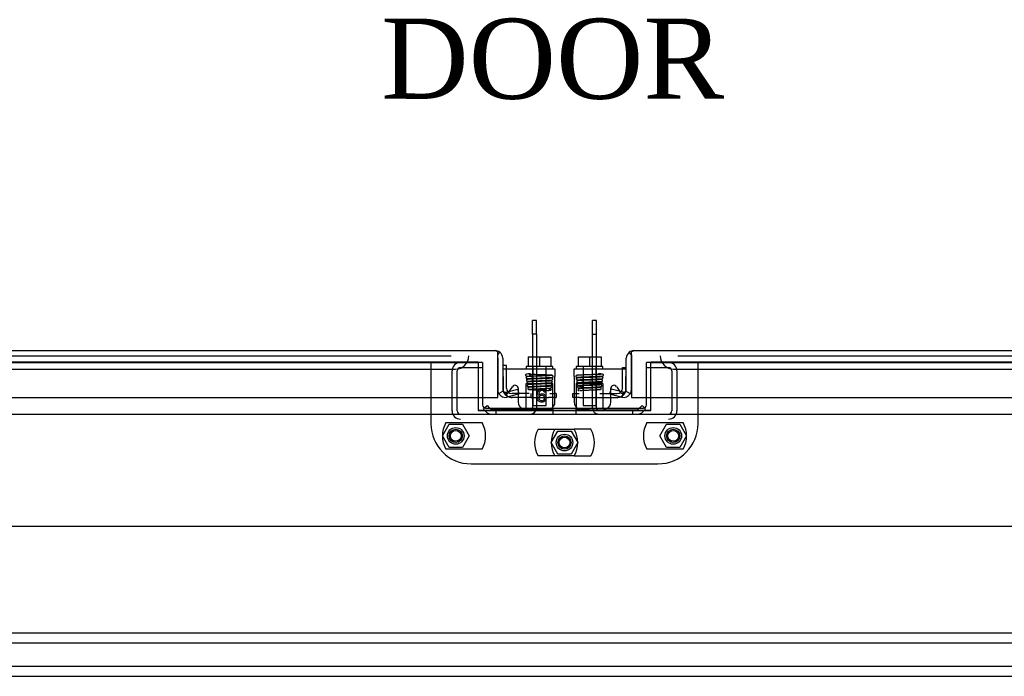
# Model space of a CAD drawing. Header units: inches. Extents: x 1 to 359, y -2 to 239.
# Tile 16 of 51: x 87 to 105, y 32 to 44. Entities that reach past the tile are written whole.
import ezdxf
from ezdxf.enums import TextEntityAlignment as Align
from ezdxf.lldxf.tags import DXFTag

# ---------------------------------------------------------------- set-up
doc = ezdxf.new("R2010")
doc.units = ezdxf.units.IN
doc.header["$MEASUREMENT"] = 0
for name, color, linetype in [('COM40153-2', 7, 'Continuous'), ('COM51496-2', 7, 'Continuous'), ('COM51497', 7, 'Continuous'), ('COM51498', 7, 'Continuous'), ('COM55595-1', 7, 'Continuous'), ('COM55597-1', 7, 'Continuous'), ('COM55730', 7, 'Continuous'), ('COM70098', 7, 'Continuous'), ('COM70112-1', 7, 'Continuous'), ('COM70217', 7, 'Continuous'), ('COM70220', 7, 'Continuous'), ('COM70740-1', 7, 'Continuous'), ('COM71183-1', 7, 'Continuous'), ('Default', 7, 'Continuous'), ('GSK86006', 7, 'Continuous'), ('NTS86070', 7, 'Continuous'), ('SCC180005', 7, 'Continuous'), ('SCC19011', 7, 'Continuous'), ('SPR20280', 7, 'Continuous'), ('WAF25367', 7, 'Continuous')]:
    doc.layers.add(name, color=color, linetype=linetype)
doc.styles.add('SEACAD_Times_New_Roman', font='times.ttf')
tags = doc.linetypes.add('CENTER2', pattern=[1.125, 0.75, -0.125, 0.125, -0.125]).pattern_tags.tags
tags[10:11] = [DXFTag(74, 4), DXFTag(75, 0), DXFTag(340, '0'), DXFTag(46, 0.0), DXFTag(50, 0.0), DXFTag(44, 0.0), DXFTag(45, 0.0)]
tags[8:9] = [DXFTag(74, 4), DXFTag(75, 0), DXFTag(340, '0'), DXFTag(46, 0.0), DXFTag(50, 0.0), DXFTag(44, 0.0), DXFTag(45, 0.0)]
tags[6:7] = [DXFTag(74, 4), DXFTag(75, 0), DXFTag(340, '0'), DXFTag(46, 0.0), DXFTag(50, 0.0), DXFTag(44, 0.0), DXFTag(45, 0.0)]
tags[4:5] = [DXFTag(74, 4), DXFTag(75, 0), DXFTag(340, '0'), DXFTag(46, 0.0), DXFTag(50, 0.0), DXFTag(44, 0.0), DXFTag(45, 0.0)]
tags = doc.linetypes.add('HIDDEN2', pattern=[0.1875, 0.125, -0.0625]).pattern_tags.tags
tags[6:7] = [DXFTag(74, 4), DXFTag(75, 0), DXFTag(340, '0'), DXFTag(46, 0.0), DXFTag(50, 0.0), DXFTag(44, 0.0), DXFTag(45, 0.0)]
tags[4:5] = [DXFTag(74, 4), DXFTag(75, 0), DXFTag(340, '0'), DXFTag(46, 0.0), DXFTag(50, 0.0), DXFTag(44, 0.0), DXFTag(45, 0.0)]
doc.dimstyles.new('HAMMOND_(STH_-_300x200)', dxfattribs={"dimtxt": 1.5, "dimasz": 1.875, "dimexe": 0.75, "dimexo": 0.75, "dimgap": 0.375, "dimtad": 0, "dimtih": 1, "dimtoh": 1, "dimzin": 0, "dimdsep": 46, "dimtxsty": 'SEACAD_Times_New_Roman', "dimblk1": '_SE_FILLED', "dimblk2": '_SE_FILLED', "dimsah": 1, "dimcen": 0.75, "dimadec": 0, "dimazin": 0, "dimtfac": 0.8, "dimtofl": 0, "dimtmove": 0, "dimatfit": 3, "dimfxl": 0, "dimtolj": 1, "dimtzin": 0, "dimarcsym": 0})

# ---------------------------------------------------------------- blocks, each defined once
blk = doc.blocks.new('SEANNOT_GROUP3')
at = {"layer": 'Default', "color": 7, "linetype": 'CENTER2'}
blk.add_line((75.166, 34.532), (119.177, 34.532), dxfattribs=at)
blk = doc.blocks.new('SE1')
at = {"layer": 'COM40153-2', "color": 7, "linetype": 'Continuous'}
for p, q in [((96.085, 37.539), (96.015, 37.539)), ((96.085, 37.473), (96.085, 37.539)), ((96.305, 36.939), (96.19, 36.939)), ((97.015, 37.009), (96.992, 37.009)), ((96.992, 36.939), (97.015, 36.939)), ((97.015, 37.009), (97.015, 36.939))]:
    blk.add_line(p, q, dxfattribs=at)
at = {"layer": 'COM40153-2', "color": 7, "linetype": 'HIDDEN2'}
for p, q in [((96.085, 37.114), (96.085, 37.473)), ((96.508, 37.009), (96.19, 37.009)), ((96.538, 36.939), (96.305, 36.939)), ((96.538, 37.009), (96.538, 36.939)), ((96.538, 36.939), (96.872, 36.939)), ((96.986, 36.939), (96.872, 36.939)), ((96.898, 37.009), (96.986, 37.009)), ((96.992, 37.009), (96.986, 37.009)), ((96.986, 36.939), (96.992, 36.939))]:
    blk.add_line(p, q, dxfattribs=at)
at = {"layer": 'COM40153-2', "color": 7, "linetype": 'Continuous'}
for start, end in [(180, 196.7206), (248.7514, 270)]:
    blk.add_arc((96.19, 37.114), 0.175, start, end, dxfattribs=at)
at = {"layer": 'COM40153-2', "color": 7, "linetype": 'HIDDEN2'}
for radius, start, end in [(0.175, 196.7206, 248.7514), (0.105, 180, 270)]:
    blk.add_arc((96.19, 37.114), radius, start, end, dxfattribs=at)
at = {"layer": 'COM51496-2', "color": 7, "linetype": 'Continuous'}
for p, q in [((98.258, 37.501), (98.328, 37.501)), ((98.258, 37.473), (98.258, 37.501)), ((97.328, 36.939), (97.328, 37.009)), ((97.328, 37.009), (97.351, 37.009)), ((97.351, 36.939), (97.328, 36.939)), ((98.037, 36.939), (98.153, 36.939))]:
    blk.add_line(p, q, dxfattribs=at)
at = {"layer": 'COM51496-2', "color": 7, "linetype": 'HIDDEN2'}
for p, q in [((98.258, 37.376), (98.258, 37.473)), ((98.258, 37.114), (98.258, 37.376)), ((97.351, 37.009), (97.445, 37.009)), ((97.453, 36.939), (97.351, 36.939)), ((97.453, 36.939), (98.037, 36.939)), ((97.835, 37.009), (98.153, 37.009))]:
    blk.add_line(p, q, dxfattribs=at)
for radius, start, end in [(0.105, 270, 0), (0.175, 291.2486, 343.2794)]:
    blk.add_arc((98.153, 37.114), radius, start, end, dxfattribs=at)
at = {"layer": 'COM51496-2', "color": 7, "linetype": 'Continuous'}
for start, end in [(343.2794, 0), (270, 291.2486)]:
    blk.add_arc((98.153, 37.114), 0.175, start, end, dxfattribs=at)
at = {"layer": 'COM51497', "color": 7, "linetype": 'Continuous'}
for p, q in [((96.022, 37.473), (96.992, 37.473)), ((96.022, 37.33), (96.022, 37.473)), ((96.992, 37.473), (96.992, 37.33)), ((97.351, 37.473), (98.321, 37.473)), ((97.351, 37.33), (97.351, 37.473)), ((98.321, 37.473), (98.321, 37.33)), ((96.022, 37.33), (96.022, 37.074)), ((96.992, 36.847), (96.992, 37.33)), ((97.351, 37.33), (97.351, 36.847)), ((98.321, 37.074), (98.321, 37.33)), ((96.139, 37.053), (96.195, 37.139)), ((96.305, 37.107), (96.305, 37.075)), ((98.037, 37.075), (98.037, 37.107)), ((98.148, 37.139), (98.204, 37.053)), ((96.305, 36.999), (96.305, 36.847)), ((96.819, 37.036), (96.789, 37.034)), ((98.037, 36.847), (98.037, 36.999))]:
    blk.add_line(p, q, dxfattribs=at)
at = {"layer": 'COM51497', "color": 7, "linetype": 'HIDDEN2'}
for p, q in [((96.305, 37.075), (96.305, 36.999)), ((98.037, 36.999), (98.037, 37.075)), ((96.132, 37.042), (96.139, 37.053)), ((98.204, 37.053), (98.211, 37.042))]:
    blk.add_line(p, q, dxfattribs=at)
at = {"layer": 'COM51497', "color": 7, "linetype": 'Continuous'}
for centre, radius, start, end in [((96.082, 37.074), 0.06, 180, 199.5685), ((96.245, 37.107), 0.06, 0, 147.1545), ((98.097, 37.107), 0.06, 32.8455, 180), ((98.261, 37.074), 0.06, 339.3392, 0), ((96.43, 36.847), 0.125, 180, 241.6424), ((96.867, 36.847), 0.125, 298.3576, 0), ((97.476, 36.847), 0.125, 180, 241.6424), ((97.912, 36.847), 0.125, 298.3576, 0)]:
    blk.add_arc(centre, radius, start, end, dxfattribs=at)
at = {"layer": 'COM51497', "color": 7, "linetype": 'HIDDEN2'}
for centre, radius, start, end in [((96.082, 37.074), 0.06, 199.5685, 327.1545), ((98.261, 37.074), 0.06, 212.8455, 339.3392), ((96.43, 36.847), 0.125, 241.6424, 270), ((96.867, 36.847), 0.125, 270, 298.3576), ((97.476, 36.847), 0.125, 241.6424, 270), ((97.912, 36.847), 0.125, 270, 298.3576)]:
    blk.add_arc(centre, radius, start, end, dxfattribs=at)
at = {"layer": 'COM51497', "color": 7, "linetype": 'Continuous'}
for points, knots in [([(96.691, 36.977), (96.698, 36.989), (96.707, 36.997), (96.718, 37.002), (96.728, 37.007), (96.739, 37.01), (96.77, 37.01), (96.787, 37.003), (96.801, 36.988), (96.815, 36.973), (96.822, 36.954), (96.822, 36.915), (96.819, 36.901), (96.812, 36.888), (96.806, 36.875), (96.797, 36.865), (96.785, 36.858), (96.774, 36.851), (96.761, 36.847), (96.721, 36.847), (96.7, 36.856), (96.669, 36.893), (96.661, 36.924), (96.661, 37.013), (96.67, 37.048), (96.687, 37.069), (96.702, 37.088), (96.723, 37.097), (96.768, 37.097), (96.784, 37.092), (96.796, 37.081), (96.809, 37.07), (96.816, 37.055), (96.819, 37.036)], [0, 0, 0, 0, 0.047848, 0.047848, 0.047848, 0.091234, 0.091234, 0.167467, 0.167467, 0.167467, 0.251489, 0.251489, 0.307308, 0.307308, 0.307308, 0.361378, 0.361378, 0.361378, 0.427535, 0.427535, 0.538766, 0.538766, 0.649997, 0.649997, 0.774014, 0.774014, 0.774014, 0.865472, 0.865472, 0.932923, 0.932923, 0.932923, 1, 1, 1, 1]), ([(96.789, 37.034), (96.786, 37.046), (96.782, 37.054), (96.777, 37.06), (96.769, 37.068), (96.759, 37.072), (96.737, 37.072), (96.729, 37.07), (96.722, 37.064), (96.712, 37.058), (96.705, 37.047), (96.699, 37.034), (96.694, 37.021), (96.691, 37.002), (96.691, 36.977)], [0, 0, 0, 0, 0.153649, 0.153649, 0.153649, 0.336794, 0.336794, 0.482815, 0.482815, 0.482815, 0.688895, 0.688895, 0.688895, 1, 1, 1, 1]), ([(96.695, 36.931), (96.695, 36.92), (96.698, 36.91), (96.706, 36.891), (96.712, 36.884), (96.728, 36.874), (96.736, 36.872), (96.745, 36.872), (96.758, 36.872), (96.769, 36.877), (96.778, 36.887), (96.787, 36.897), (96.791, 36.911), (96.791, 36.946), (96.787, 36.959), (96.778, 36.969), (96.769, 36.978), (96.758, 36.983), (96.73, 36.983), (96.719, 36.978), (96.7, 36.959), (96.695, 36.946), (96.695, 36.931)], [0, 0, 0, 0, 0.086691, 0.086691, 0.173381, 0.173381, 0.260072, 0.260072, 0.260072, 0.37344, 0.37344, 0.37344, 0.5092, 0.5092, 0.639932, 0.639932, 0.639932, 0.762812, 0.762812, 0.881406, 0.881406, 1, 1, 1, 1])]:
    blk.add_open_spline(points, degree=3, knots=knots, dxfattribs=at)
at = {"layer": 'COM51498', "color": 7, "linetype": 'HIDDEN2'}
for p, q in [((96.452, 37.059), (96.453, 37.113)), ((96.453, 37.199), (96.953, 37.199)), ((96.453, 37.113), (96.453, 37.199)), ((96.953, 37.059), (96.953, 37.199)), ((97.39, 37.199), (97.39, 37.059)), ((97.89, 37.199), (97.39, 37.199)), ((97.89, 37.199), (97.89, 37.113)), ((97.89, 37.113), (97.89, 37.059)), ((96.953, 36.769), (96.953, 37.059)), ((97.39, 37.059), (97.39, 36.769)), ((95.653, 36.719), (95.674, 36.741)), ((95.653, 36.719), (95.703, 36.669)), ((95.769, 36.737), (95.77, 36.736)), ((95.804, 36.722), (96.703, 36.722)), ((96.703, 36.722), (96.953, 36.722)), ((96.953, 36.756), (96.953, 36.769)), ((96.953, 36.722), (96.953, 36.737)), ((96.953, 36.722), (96.953, 36.627)), ((97.39, 36.769), (97.39, 36.756)), ((97.39, 36.737), (97.39, 36.722)), ((97.39, 36.627), (97.39, 36.722)), ((97.39, 36.722), (97.64, 36.722)), ((98.538, 36.722), (97.64, 36.722)), ((98.573, 36.737), (98.572, 36.736)), ((98.69, 36.719), (98.64, 36.669)), ((98.69, 36.719), (98.669, 36.741))]:
    blk.add_line(p, q, dxfattribs=at)
at = {"layer": 'COM51498', "color": 7, "linetype": 'Continuous'}
for p, q in [((95.674, 36.741), (95.72, 36.787)), ((95.72, 36.787), (95.769, 36.737)), ((96.953, 36.737), (96.953, 36.756)), ((97.39, 36.756), (97.39, 36.737)), ((98.623, 36.787), (98.573, 36.737)), ((98.669, 36.741), (98.623, 36.787))]:
    blk.add_line(p, q, dxfattribs=at)
at = {"layer": 'COM51498', "color": 7, "linetype": 'HIDDEN2'}
for centre, radius, start, end in [((95.804, 36.77), 0.048, 225, 270), ((98.538, 36.77), 0.048, 270, 315), ((95.804, 36.77), 0.143, 225, 270), ((98.538, 36.77), 0.143, 270, 315)]:
    blk.add_arc(centre, radius, start, end, dxfattribs=at)
for centre, start_param, end_param in [((96.203, 37.727), 1.503851, 1.524085), ((98.14, 37.727), -1.524085, -1.503851)]:
    blk.add_ellipse(centre, major_axis=(0, -14.322), ratio=0.017455, start_param=start_param, end_param=end_param, dxfattribs=at)
for points, knots in [([(96.444, 36.722), (96.446, 36.722), (96.447, 36.723), (96.449, 36.727), (96.449, 36.728), (96.45, 36.732), (96.45, 36.734), (96.451, 36.74), (96.452, 36.745), (96.452, 36.757), (96.452, 36.763), (96.452, 36.769)], [0, 0, 0, 0, 0.25, 0.25, 0.375, 0.375, 0.5, 0.5, 0.75, 0.75, 1, 1, 1, 1]), ([(97.891, 36.769), (97.891, 36.763), (97.891, 36.757), (97.891, 36.745), (97.892, 36.74), (97.893, 36.731), (97.893, 36.728), (97.896, 36.723), (97.897, 36.722), (97.899, 36.722)], [0, 0, 0, 0, 0.25, 0.25, 0.5, 0.5, 0.75, 0.75, 1, 1, 1, 1])]:
    blk.add_open_spline(points, degree=3, knots=knots, dxfattribs=at)
at = {"layer": 'COM55595-1', "color": 7, "linetype": 'Continuous'}
for p, q in [((98.47, 37.814), (98.471, 37.814)), ((98.47, 37.814), (98.47, 37.814)), ((98.471, 37.814), (120.185, 37.814)), ((98.328, 37.082), (98.328, 37.671)), ((98.423, 37.734), (98.384, 37.785)), ((98.423, 37.671), (98.423, 37.785)), ((98.423, 37.734), (98.423, 37.671)), ((98.423, 37.671), (98.423, 36.939)), ((98.423, 37.671), (98.423, 37.671)), ((98.423, 37.082), (98.423, 37.671)), ((98.018, 37.004), (98.043, 37.096)), ((98.267, 37.036), (98.043, 37.096)), ((98.018, 37.004), (98.243, 36.944)), ((98.267, 37.036), (98.243, 36.944)), ((98.321, 37.057), (98.402, 37.009)), ((98.423, 36.939), (120.233, 36.939))]:
    blk.add_line(p, q, dxfattribs=at)
for centre, radius, start, end in [((98.471, 37.671), 0.143, 90.1561, 127.5036), ((98.471, 37.671), 0.143, 90, 90.0762), ((98.471, 37.671), 0.143, 127.5036, 180), ((98.28, 37.082), 0.048, 329.0871, 0), ((98.28, 37.082), 0.143, 329.0871, 0), ((98.28, 37.082), 0.143, 255, 329.0871), ((98.28, 37.082), 0.048, 255, 329.0871)]:
    blk.add_arc(centre, radius, start, end, dxfattribs=at)
blk.add_open_spline([(98.423, 37.785), (98.431, 37.794), (98.439, 37.801), (98.451, 37.809), (98.455, 37.811), (98.462, 37.813), (98.466, 37.814), (98.47, 37.814)], degree=3, knots=[0, 0, 0, 0, 0.5, 0.5, 0.75, 0.75, 1, 1, 1, 1], dxfattribs=at)
at = {"layer": 'COM55597-1', "color": 7, "linetype": 'Continuous'}
for p, q in [((74.158, 37.814), (95.872, 37.814)), ((95.873, 37.814), (95.872, 37.814)), ((95.872, 37.814), (95.872, 37.814)), ((95.872, 37.814), (95.872, 37.814)), ((95.92, 37.734), (95.959, 37.785)), ((95.92, 37.671), (95.92, 37.785)), ((95.92, 37.671), (95.92, 37.734)), ((95.92, 37.671), (95.92, 37.671)), ((95.92, 37.671), (95.92, 37.082)), ((95.92, 36.939), (95.92, 37.671)), ((96.015, 37.671), (96.015, 37.082)), ((96.076, 37.036), (96.3, 37.096)), ((96.324, 37.004), (96.3, 37.096)), ((74.11, 36.939), (95.92, 36.939)), ((96.022, 37.057), (95.94, 37.009)), ((96.076, 37.036), (96.1, 36.944)), ((96.324, 37.004), (96.1, 36.944))]:
    blk.add_line(p, q, dxfattribs=at)
for centre, radius, start, end in [((95.872, 37.671), 0.143, 89.9238, 90), ((95.872, 37.671), 0.143, 52.4964, 89.8439), ((95.872, 37.671), 0.143, 0, 52.4964), ((96.063, 37.082), 0.143, 180, 210.9129), ((96.063, 37.082), 0.048, 180, 210.9129), ((96.063, 37.082), 0.143, 210.9129, 285), ((96.063, 37.082), 0.048, 210.9129, 285)]:
    blk.add_arc(centre, radius, start, end, dxfattribs=at)
blk.add_open_spline([(95.92, 37.785), (95.912, 37.794), (95.904, 37.801), (95.892, 37.809), (95.888, 37.811), (95.88, 37.813), (95.876, 37.814), (95.872, 37.814)], degree=3, knots=[0, 0, 0, 0, 0.5, 0.5, 0.75, 0.75, 1, 1, 1, 1], dxfattribs=at)
at = {"layer": 'COM55730', "color": 7, "linetype": 'Continuous'}
for p, q in [((96.572, 38.123), (96.572, 38.377)), ((96.644, 38.377), (96.572, 38.377)), ((96.644, 38.123), (96.644, 38.377)), ((97.698, 38.123), (97.698, 38.377)), ((97.77, 38.377), (97.698, 38.377)), ((97.77, 38.123), (97.77, 38.377)), ((96.572, 38.123), (96.572, 37.699)), ((96.644, 38.123), (96.572, 38.123)), ((96.644, 38.123), (96.644, 37.699)), ((97.698, 37.699), (97.698, 38.123)), ((97.698, 38.123), (97.77, 38.123)), ((97.77, 37.699), (97.77, 38.123))]:
    blk.add_line(p, q, dxfattribs=at)
at = {"layer": 'COM55730', "color": 7, "linetype": 'HIDDEN2'}
for p, q in [((96.572, 37.699), (96.572, 36.735)), ((96.644, 37.699), (96.644, 36.735)), ((97.698, 36.735), (97.698, 37.699)), ((97.77, 36.735), (97.77, 37.699)), ((95.894, 36.699), (96.536, 36.699)), ((95.894, 36.627), (95.894, 36.699)), ((97.806, 36.699), (98.448, 36.699)), ((98.448, 36.627), (98.448, 36.699))]:
    blk.add_line(p, q, dxfattribs=at)
for centre, radius, start, end in [((96.536, 36.735), 0.108, 270, 0), ((96.536, 36.735), 0.036, 270, 0), ((97.806, 36.735), 0.108, 180, 270), ((97.806, 36.735), 0.036, 180, 270)]:
    blk.add_arc(centre, radius, start, end, dxfattribs=at)
at = {"layer": 'COM70098', "color": 7, "linetype": 'HIDDEN2'}
for p, q in [((94.671, 37.594), (94.671, 36.445)), ((95.634, 37.594), (95.555, 37.594)), ((95.634, 37.594), (95.634, 36.939)), ((98.789, 37.594), (98.708, 37.594)), ((98.708, 36.939), (98.708, 37.594)), ((99.671, 36.445), (99.671, 37.594)), ((95.421, 35.695), (98.921, 35.695))]:
    blk.add_line(p, q, dxfattribs=at)
at = {"layer": 'COM70098', "color": 7, "linetype": 'Continuous'}
for p, q in [((95.634, 36.939), (95.634, 36.797)), ((98.708, 36.797), (98.708, 36.939)), ((95.694, 36.737), (98.648, 36.737))]:
    blk.add_line(p, q, dxfattribs=at)
at = {"layer": 'COM70098', "color": 7, "linetype": 'HIDDEN2'}
for centre in [(95.134, 36.219), (99.208, 36.219), (97.171, 36.094)]:
    blk.add_circle(centre, 0.156, dxfattribs=at)
at = {"layer": 'COM70098', "color": 7, "linetype": 'Continuous'}
for centre, start, end in [((95.694, 36.797), 180, 270), ((98.648, 36.797), 270, 0)]:
    blk.add_arc(centre, 0.06, start, end, dxfattribs=at)
at = {"layer": 'COM70098', "color": 7, "linetype": 'HIDDEN2'}
for centre, start, end in [((95.421, 36.445), 180, 270), ((98.921, 36.445), 270, 0)]:
    blk.add_arc(centre, 0.75, start, end, dxfattribs=at)
at = {"layer": 'COM70112-1', "color": 7, "linetype": 'HIDDEN2'}
for p, q in [((95.555, 37.596), (74.515, 37.596)), ((95.555, 37.596), (95.555, 37.594)), ((98.789, 37.594), (98.789, 37.596)), ((119.828, 37.596), (98.789, 37.596)), ((95.555, 36.702), (95.555, 36.696)), ((95.555, 36.696), (98.789, 36.696)), ((98.789, 36.696), (98.789, 36.702))]:
    blk.add_line(p, q, dxfattribs=at)
at = {"layer": 'COM70217', "color": 7, "linetype": 'HIDDEN2'}
for p, q in [((77.296, 32.532), (117.046, 32.532)), ((77.296, 32.344), (117.046, 32.344)), ((77.296, 31.907), (117.046, 31.907)), ((77.296, 31.719), (117.046, 31.719))]:
    blk.add_line(p, q, dxfattribs=at)
at = {"layer": 'COM70220', "color": 7, "linetype": 'HIDDEN2'}
for p, q in [((74.702, 37.719), (94.88, 37.719)), ((94.88, 37.719), (95.048, 37.719)), ((99.294, 37.719), (99.463, 37.719)), ((99.463, 37.719), (119.641, 37.719)), ((74.702, 37.469), (94.88, 37.469)), ((94.88, 37.469), (95.13, 37.469)), ((99.213, 37.469), (99.463, 37.469)), ((99.463, 37.469), (119.641, 37.469))]:
    blk.add_line(p, q, dxfattribs=at)
for centre, start, end in [((95.13, 37.719), 270, 0), ((99.213, 37.719), 180, 270)]:
    blk.add_arc(centre, 0.25, start, end, dxfattribs=at)
at = {"layer": 'COM70740-1', "color": 7, "linetype": 'HIDDEN2'}
for p, q in [((95.067, 36.687), (95.067, 37.439)), ((95.162, 36.687), (95.162, 37.439)), ((95.222, 37.499), (95.634, 37.499)), ((98.708, 37.499), (99.12, 37.499)), ((99.18, 37.439), (99.18, 36.687)), ((99.275, 37.439), (99.275, 36.687))]:
    blk.add_line(p, q, dxfattribs=at)
for centre, radius, start, end in [((95.222, 37.439), 0.155, 90, 180), ((95.222, 37.439), 0.06, 90, 180), ((99.12, 37.439), 0.155, 0, 90), ((99.12, 37.439), 0.06, 0, 90), ((95.222, 36.687), 0.155, 180, 270), ((95.222, 36.687), 0.06, 180, 270), ((99.12, 36.687), 0.06, 270, 0), ((99.12, 36.687), 0.155, 270, 0)]:
    blk.add_arc(centre, radius, start, end, dxfattribs=at)
at = {"layer": 'COM71183-1', "color": 7, "linetype": 'HIDDEN2'}
for p, q in [((74.515, 37.594), (95.555, 37.594)), ((95.555, 37.594), (95.555, 36.939)), ((98.789, 36.939), (98.789, 37.594)), ((98.789, 37.594), (119.828, 37.594))]:
    blk.add_line(p, q, dxfattribs=at)
at = {"layer": 'COM71183-1', "color": 7, "linetype": 'Continuous'}
for p, q in [((95.555, 36.939), (95.555, 36.702)), ((98.789, 36.702), (98.789, 36.939)), ((95.555, 36.702), (98.789, 36.702)), ((81.14, 36.627), (113.203, 36.627))]:
    blk.add_line(p, q, dxfattribs=at)
at = {"layer": 'GSK86006', "color": 7, "linetype": 'HIDDEN2'}
for centre in [(95.134, 36.219), (99.208, 36.219), (97.171, 36.094)]:
    blk.add_circle(centre, 0.125, dxfattribs=at)
at = {"layer": 'NTS86070', "color": 7, "linetype": 'HIDDEN2'}
for p, q in [((94.951, 36.469), (95.627, 36.469)), ((96.678, 36.344), (97.354, 36.344)), ((97.664, 36.344), (97.354, 36.344)), ((98.715, 36.469), (99.391, 36.469)), ((95.627, 35.969), (94.951, 35.969)), ((99.391, 35.969), (98.715, 35.969)), ((97.354, 35.844), (96.678, 35.844)), ((97.354, 35.844), (97.664, 35.844))]:
    blk.add_line(p, q, dxfattribs=at)
for centre in [(95.134, 36.219), (97.171, 36.094), (99.208, 36.219)]:
    blk.add_circle(centre, 0.101, dxfattribs=at)
for centre, start, end in [((95.384, 36.219), 150, 210), ((95.194, 36.219), 330, 30), ((97.111, 36.094), 150, 210), ((97.421, 36.094), 150, 210), ((96.921, 36.094), 330, 30), ((97.231, 36.094), 330, 30), ((99.148, 36.219), 150, 210), ((98.958, 36.219), 330, 30)]:
    blk.add_arc(centre, 0.5, start, end, dxfattribs=at)
at = {"layer": 'SCC180005', "color": 7, "linetype": 'HIDDEN2'}
for p, q in [((94.885, 36.219), (95.01, 36.435)), ((95.01, 36.435), (95.259, 36.435)), ((95.259, 36.435), (95.384, 36.219)), ((98.959, 36.219), (99.084, 36.435)), ((99.084, 36.435), (99.333, 36.435)), ((99.333, 36.435), (99.458, 36.219)), ((95.01, 36.003), (94.885, 36.219)), ((95.384, 36.219), (95.259, 36.003)), ((96.922, 36.094), (97.047, 36.31)), ((97.047, 36.31), (97.296, 36.31)), ((97.296, 36.31), (97.421, 36.094)), ((99.084, 36.003), (98.959, 36.219)), ((99.458, 36.219), (99.333, 36.003)), ((95.259, 36.003), (95.01, 36.003)), ((97.047, 35.878), (96.922, 36.094)), ((97.421, 36.094), (97.296, 35.878)), ((99.333, 36.003), (99.084, 36.003)), ((97.296, 35.878), (97.047, 35.878))]:
    blk.add_line(p, q, dxfattribs=at)
for centre in [(95.134, 36.219), (99.208, 36.219), (97.171, 36.094)]:
    blk.add_circle(centre, 0.123, dxfattribs=at)
at = {"layer": 'SCC19011', "color": 7, "linetype": 'Continuous'}
for p, q in [((96.488, 37.699), (96.488, 37.518)), ((96.488, 37.699), (96.703, 37.699)), ((96.703, 37.699), (96.703, 37.518)), ((96.703, 37.699), (96.918, 37.699)), ((96.918, 37.699), (96.918, 37.518)), ((97.425, 37.699), (97.425, 37.518)), ((97.425, 37.699), (97.64, 37.699)), ((97.64, 37.699), (97.64, 37.518)), ((97.64, 37.699), (97.855, 37.699)), ((97.855, 37.699), (97.855, 37.518))]:
    blk.add_line(p, q, dxfattribs=at)
at = {"layer": 'SCC19011', "color": 7, "linetype": 'HIDDEN2'}
for p, q in [((96.581, 37.518), (96.581, 36.786)), ((96.825, 36.786), (96.825, 37.518)), ((97.518, 37.518), (97.518, 36.786)), ((97.762, 36.786), (97.762, 37.518)), ((96.581, 36.786), (96.825, 36.786)), ((97.518, 36.786), (97.762, 36.786))]:
    blk.add_line(p, q, dxfattribs=at)
at = {"layer": 'SPR20280', "color": 7, "linetype": 'HIDDEN2'}
blk.add_circle((96.903, 37.083), 0.0175, dxfattribs=at)
blk.add_arc((97.44, 37.083), 0.0175, 180, 286.6015, dxfattribs=at)
blk.add_ellipse((96.53, 37.364), major_axis=(0, 0.0175), ratio=0.707107, dxfattribs=at)
for start_param, end_param in [(0, 1.307844), (6.252305, 6.283185)]:
    blk.add_ellipse((97.813, 37.364), major_axis=(0, 0.0175), ratio=0.707107, start_param=start_param, end_param=end_param, dxfattribs=at)
for points, knots in [([(96.53, 37.381), (96.505, 37.38), (96.472, 37.378), (96.45, 37.372), (96.444, 37.365), (96.442, 37.358), (96.443, 37.351), (96.446, 37.346), (96.449, 37.343), (96.457, 37.34), (96.47, 37.338), (96.5, 37.336), (96.532, 37.334), (96.555, 37.333), (96.563, 37.333)], [0, 0, 0, 0, 0.1051765, 0.1736127, 0.1934529, 0.2040657, 0.2174728, 0.2222593, 0.2281895, 0.2481089, 0.3216574, 0.374496, 0.4366217, 0.4667479, 0.4667479, 0.4667479, 0.4667479]), ([(96.468, 37.325), (96.466, 37.325), (96.464, 37.325), (96.46, 37.323), (96.456, 37.321), (96.453, 37.318), (96.451, 37.314), (96.45, 37.31), (96.45, 37.304), (96.453, 37.297), (96.461, 37.29), (96.467, 37.289), (96.471, 37.289)], [0, 0, 0, 0, 0.055383, 0.112985, 0.171703, 0.230339, 0.287909, 0.343892, 0.45376, 0.576632, 0.710657, 1, 1, 1, 1]), ([(96.478, 37.276), (96.475, 37.276), (96.469, 37.275), (96.462, 37.269), (96.458, 37.262), (96.458, 37.255), (96.46, 37.249), (96.464, 37.244), (96.468, 37.242), (96.47, 37.241), (96.473, 37.24), (96.475, 37.24), (96.475, 37.24)], [0, 0, 0, 0, 0.179474, 0.349583, 0.499926, 0.62563, 0.739127, 0.840103, 0.885308, 0.926766, 0.964791, 1, 1, 1, 1]), ([(96.939, 37.35), (96.938, 37.349), (96.934, 37.348), (96.893, 37.345), (96.835, 37.342), (96.777, 37.34), (96.729, 37.339), (96.679, 37.337), (96.629, 37.335), (96.582, 37.333), (96.539, 37.332), (96.504, 37.33), (96.479, 37.328), (96.466, 37.326), (96.465, 37.325), (96.465, 37.325)], [0.0163585, 0.0163585, 0.0163585, 0.0163585, 0.1064242, 0.2179651, 0.334732, 0.395336, 0.4572595, 0.5205071, 0.5850494, 0.6509002, 0.7180961, 0.7865871, 0.856391, 0.9275442, 0.9709488, 0.9709488, 0.9709488, 0.9709488]), ([(96.924, 37.249), (96.92, 37.249), (96.913, 37.247), (96.88, 37.245), (96.838, 37.243), (96.789, 37.241), (96.739, 37.239), (96.679, 37.237), (96.613, 37.234), (96.554, 37.232), (96.514, 37.23), (96.491, 37.227), (96.474, 37.226), (96.465, 37.21), (96.466, 37.201), (96.471, 37.194), (96.478, 37.191), (96.489, 37.188), (96.513, 37.186), (96.546, 37.184), (96.567, 37.183), (96.577, 37.183)], [0, 0, 0, 0, 0.0497814, 0.0966259, 0.140493, 0.1814124, 0.2193747, 0.2543664, 0.3152188, 0.3654075, 0.4095706, 0.4484291, 0.4831793, 0.500515, 0.5129485, 0.520268, 0.5302822, 0.5632778, 0.6139998, 0.6463899, 0.6721971, 0.6721971, 0.6721971, 0.6721971]), ([(96.468, 37.289), (96.473, 37.288), (96.482, 37.287), (96.518, 37.285), (96.55, 37.283), (96.567, 37.283), (96.567, 37.283)], [0, 0, 0, 0, 0.0497352, 0.0965328, 0.1403729, 0.1414275, 0.1414275, 0.1414275, 0.1414275]), ([(96.471, 37.29), (96.471, 37.291), (96.474, 37.293), (96.507, 37.295), (96.562, 37.298), (96.618, 37.3), (96.664, 37.301), (96.714, 37.303), (96.765, 37.305), (96.814, 37.306), (96.858, 37.308), (96.896, 37.31), (96.925, 37.312), (96.941, 37.314), (96.943, 37.315), (96.943, 37.315)], [0.0330952, 0.0330952, 0.0330952, 0.0330952, 0.1046647, 0.2148993, 0.3307832, 0.3911384, 0.4529315, 0.5161815, 0.5808947, 0.6470466, 0.7146675, 0.7837865, 0.8543575, 0.9264187, 0.9868627, 0.9868627, 0.9868627, 0.9868627]), ([(96.923, 37.297), (96.922, 37.297), (96.916, 37.297), (96.892, 37.295), (96.854, 37.293), (96.81, 37.291), (96.755, 37.289), (96.689, 37.287), (96.618, 37.285), (96.549, 37.282), (96.505, 37.28), (96.482, 37.277), (96.477, 37.276), (96.475, 37.276)], [0.5313524, 0.5313524, 0.5313524, 0.5313524, 0.5566492, 0.6090382, 0.6421384, 0.6797768, 0.7219187, 0.7685579, 0.8196963, 0.8752641, 0.9352901, 0.9670917, 1, 1, 1, 1]), ([(96.478, 37.241), (96.482, 37.242), (96.49, 37.243), (96.526, 37.246), (96.571, 37.248), (96.622, 37.25), (96.675, 37.252), (96.738, 37.254), (96.805, 37.256), (96.865, 37.259), (96.906, 37.261), (96.928, 37.263), (96.946, 37.266), (96.953, 37.282), (96.95, 37.291), (96.945, 37.297), (96.939, 37.3), (96.925, 37.303), (96.898, 37.305), (96.865, 37.306), (96.846, 37.307), (96.84, 37.308)], [0, 0, 0, 0, 0.0491002, 0.0953804, 0.1388084, 0.1793382, 0.2169701, 0.251665, 0.3118803, 0.3616987, 0.4056489, 0.4442506, 0.4784458, 0.4943686, 0.5046312, 0.5111404, 0.5215102, 0.5559627, 0.6087538, 0.6419719, 0.6579906, 0.6579906, 0.6579906, 0.6579906]), ([(96.943, 37.351), (96.938, 37.352), (96.928, 37.353), (96.876, 37.356), (96.813, 37.359), (96.744, 37.361), (96.68, 37.363), (96.61, 37.366), (96.565, 37.367), (96.542, 37.368)], [0, 0, 0, 0, 0.0982414, 0.189287, 0.2730217, 0.3494884, 0.4186348, 0.4804358, 0.5820961, 0.5820961, 0.5820961, 0.5820961]), ([(96.919, 37.252), (96.912, 37.253), (96.889, 37.255), (96.853, 37.257), (96.836, 37.258)], [0.1068094, 0.1068094, 0.1068094, 0.1068094, 0.218674, 0.3041733, 0.3041733, 0.3041733, 0.3041733]), ([(96.923, 37.214), (96.927, 37.214), (96.932, 37.215), (96.94, 37.221), (96.943, 37.228), (96.944, 37.235), (96.941, 37.242), (96.937, 37.247), (96.931, 37.25), (96.928, 37.25), (96.926, 37.25)], [0, 0, 0, 0, 0.174522, 0.341814, 0.49099, 0.617224, 0.732964, 0.83707, 0.926174, 1, 1, 1, 1]), ([(96.942, 37.315), (96.943, 37.315), (96.946, 37.315), (96.95, 37.317), (96.953, 37.319), (96.956, 37.322), (96.958, 37.326), (96.959, 37.33), (96.959, 37.336), (96.956, 37.343), (96.951, 37.348), (96.945, 37.351), (96.942, 37.351), (96.94, 37.351)], [0, 0, 0, 0, 0.061046, 0.125273, 0.191172, 0.257138, 0.321758, 0.38405, 0.50258, 0.627092, 0.754222, 0.87904, 1, 1, 1, 1]), ([(97.403, 37.351), (97.4, 37.351), (97.394, 37.35), (97.387, 37.344), (97.384, 37.337), (97.384, 37.33), (97.386, 37.323), (97.39, 37.318), (97.396, 37.316), (97.399, 37.315), (97.401, 37.315)], [0, 0, 0, 0, 0.167201, 0.329893, 0.476988, 0.603506, 0.721843, 0.829916, 0.923204, 1, 1, 1, 1]), ([(97.873, 37.324), (97.868, 37.323), (97.859, 37.322), (97.822, 37.32), (97.775, 37.317), (97.723, 37.315), (97.67, 37.314), (97.607, 37.311), (97.538, 37.309), (97.478, 37.307), (97.437, 37.305), (97.414, 37.301), (97.399, 37.301), (97.39, 37.285), (97.392, 37.276), (97.397, 37.269), (97.403, 37.266), (97.416, 37.263), (97.442, 37.261), (97.478, 37.259), (97.499, 37.258), (97.508, 37.258)], [0, 0, 0, 0, 0.049774, 0.0966099, 0.1404677, 0.1813768, 0.2193332, 0.2543218, 0.3151799, 0.3653864, 0.4095971, 0.4485673, 0.4816844, 0.4963109, 0.506785, 0.5134204, 0.5233219, 0.5573207, 0.6101703, 0.6434918, 0.6659847, 0.6659847, 0.6659847, 0.6659847]), ([(97.417, 37.25), (97.415, 37.25), (97.413, 37.25), (97.409, 37.248), (97.405, 37.246), (97.402, 37.243), (97.401, 37.239), (97.399, 37.235), (97.399, 37.229), (97.402, 37.222), (97.407, 37.217), (97.413, 37.215), (97.417, 37.214), (97.419, 37.214)], [0, 0, 0, 0, 0.058448, 0.119991, 0.183216, 0.246619, 0.308903, 0.369213, 0.48528, 0.60971, 0.739485, 0.870031, 1, 1, 1, 1]), ([(97.872, 37.372), (97.872, 37.372), (97.872, 37.373), (97.861, 37.371), (97.832, 37.37), (97.792, 37.368), (97.735, 37.366), (97.661, 37.363), (97.576, 37.361), (97.507, 37.358), (97.459, 37.356), (97.429, 37.354), (97.407, 37.352), (97.402, 37.351), (97.4, 37.351)], [0.2417348, 0.2417348, 0.2417348, 0.2417348, 0.2420389, 0.3168536, 0.3700854, 0.4325055, 0.5041472, 0.5849197, 0.6748461, 0.7738028, 0.8269457, 0.8823798, 0.9400632, 1, 1, 1, 1]), ([(97.403, 37.316), (97.408, 37.317), (97.418, 37.319), (97.471, 37.322), (97.536, 37.324), (97.606, 37.326), (97.671, 37.329), (97.742, 37.331), (97.809, 37.333), (97.861, 37.338), (97.879, 37.336), (97.897, 37.346), (97.901, 37.355), (97.901, 37.363), (97.886, 37.373), (97.853, 37.379), (97.829, 37.38), (97.813, 37.381)], [0, 0, 0, 0, 0.097208, 0.187297, 0.27007, 0.34551, 0.413492, 0.473951, 0.574504, 0.65979, 0.730517, 0.758347, 0.776594, 0.80387, 0.885366, 0.938929, 1, 1, 1, 1]), ([(97.41, 37.313), (97.418, 37.312), (97.444, 37.31), (97.483, 37.308), (97.502, 37.308)], [0.1084128, 0.1084128, 0.1084128, 0.1084128, 0.2215365, 0.3089389, 0.3089389, 0.3089389, 0.3089389]), ([(97.864, 37.275), (97.864, 37.274), (97.86, 37.273), (97.826, 37.27), (97.772, 37.268), (97.719, 37.265), (97.674, 37.264), (97.626, 37.262), (97.579, 37.26), (97.533, 37.259), (97.491, 37.257), (97.456, 37.255), (97.431, 37.253), (97.416, 37.251), (97.415, 37.25), (97.415, 37.25)], [0.0275669, 0.0275669, 0.0275669, 0.0275669, 0.106334, 0.2178377, 0.3346027, 0.3952184, 0.4571613, 0.5204291, 0.5849937, 0.6508676, 0.7180836, 0.7865902, 0.8564027, 0.9275566, 0.9814581, 0.9814581, 0.9814581, 0.9814581]), ([(97.42, 37.268), (97.42, 37.268), (97.428, 37.269), (97.453, 37.27), (97.492, 37.272), (97.536, 37.274), (97.591, 37.276), (97.657, 37.278), (97.729, 37.281), (97.797, 37.283), (97.854, 37.286), (97.868, 37.288), (97.875, 37.289)], [0.52679, 0.52679, 0.52679, 0.52679, 0.555387, 0.6077556, 0.6407727, 0.6783189, 0.7204347, 0.7671084, 0.8183955, 0.8742904, 0.9348238, 1, 1, 1, 1]), ([(97.868, 37.276), (97.863, 37.277), (97.856, 37.278), (97.821, 37.28), (97.791, 37.282), (97.776, 37.283)], [0, 0, 0, 0, 0.0491206, 0.0954042, 0.1368922, 0.1368922, 0.1368922, 0.1368922]), ([(97.871, 37.327), (97.864, 37.328), (97.84, 37.33), (97.801, 37.332), (97.78, 37.333)], [0.1068153, 0.1068153, 0.1068153, 0.1068153, 0.2186525, 0.3166966, 0.3166966, 0.3166966, 0.3166966]), ([(97.867, 37.24), (97.869, 37.24), (97.871, 37.24), (97.875, 37.242), (97.879, 37.244), (97.882, 37.247), (97.883, 37.251), (97.885, 37.256), (97.885, 37.262), (97.882, 37.268), (97.877, 37.273), (97.87, 37.276), (97.867, 37.276), (97.864, 37.276)], [0, 0, 0, 0, 0.057064, 0.117028, 0.178564, 0.240253, 0.300887, 0.359706, 0.473677, 0.597633, 0.728878, 0.863282, 1, 1, 1, 1]), ([(97.871, 37.289), (97.875, 37.289), (97.881, 37.29), (97.889, 37.296), (97.892, 37.303), (97.893, 37.31), (97.891, 37.316), (97.888, 37.319), (97.886, 37.322), (97.883, 37.323), (97.88, 37.324), (97.878, 37.325), (97.876, 37.325), (97.875, 37.325)], [0, 0, 0, 0, 0.188415, 0.363228, 0.51473, 0.638547, 0.747394, 0.797104, 0.843325, 0.886161, 0.926011, 0.96361, 1, 1, 1, 1]), ([(96.491, 37.176), (96.49, 37.175), (96.487, 37.175), (96.483, 37.174), (96.48, 37.171), (96.476, 37.167), (96.473, 37.161), (96.473, 37.154), (96.476, 37.148), (96.481, 37.143), (96.487, 37.14), (96.49, 37.139), (96.493, 37.139)], [0, 0, 0, 0, 0.063728, 0.130533, 0.198895, 0.267172, 0.397362, 0.518273, 0.643035, 0.768012, 0.887736, 1, 1, 1, 1]), ([(96.481, 37.238), (96.488, 37.237), (96.513, 37.235), (96.551, 37.233), (96.571, 37.233)], [0.1085772, 0.1085772, 0.1085772, 0.1085772, 0.2218055, 0.3211628, 0.3211628, 0.3211628, 0.3211628]), ([(96.505, 37.127), (96.499, 37.127), (96.493, 37.125), (96.485, 37.118), (96.482, 37.112), (96.482, 37.106), (96.483, 37.101), (96.485, 37.098), (96.488, 37.095), (96.491, 37.092), (96.495, 37.091), (96.498, 37.091), (96.499, 37.091)], [0, 0, 0, 0, 0.306204, 0.442937, 0.565203, 0.671636, 0.724965, 0.779543, 0.835119, 0.890984, 0.946216, 1, 1, 1, 1]), ([(96.914, 37.2), (96.914, 37.199), (96.912, 37.198), (96.883, 37.195), (96.834, 37.193), (96.784, 37.191), (96.742, 37.189), (96.698, 37.187), (96.652, 37.186), (96.608, 37.184), (96.568, 37.182), (96.533, 37.18), (96.507, 37.179), (96.491, 37.177), (96.49, 37.176), (96.489, 37.175)], [0.039088, 0.039088, 0.039088, 0.039088, 0.1061352, 0.2175266, 0.3342475, 0.3948655, 0.4568263, 0.5201203, 0.5847208, 0.6506382, 0.7179012, 0.7864571, 0.8563175, 0.9275176, 0.9915475, 0.9915475, 0.9915475, 0.9915475]), ([(96.489, 37.14), (96.492, 37.139), (96.498, 37.138), (96.527, 37.135), (96.556, 37.134), (96.576, 37.133), (96.58, 37.133)], [0, 0, 0, 0, 0.0499394, 0.0968995, 0.1408698, 0.1537422, 0.1537422, 0.1537422, 0.1537422]), ([(96.494, 37.193), (96.494, 37.193), (96.502, 37.194), (96.527, 37.196), (96.566, 37.197), (96.609, 37.199), (96.663, 37.201), (96.726, 37.203), (96.794, 37.206), (96.858, 37.209), (96.91, 37.212), (96.921, 37.213), (96.927, 37.215)], [0.5218121, 0.5218121, 0.5218121, 0.5218121, 0.5509365, 0.6048516, 0.6385262, 0.6766408, 0.7192394, 0.7663115, 0.8179121, 0.8740438, 0.9347354, 1, 1, 1, 1]), ([(96.494, 37.14), (96.495, 37.141), (96.499, 37.143), (96.536, 37.146), (96.589, 37.148), (96.641, 37.15), (96.684, 37.152), (96.729, 37.154), (96.774, 37.155), (96.817, 37.157), (96.855, 37.159), (96.887, 37.161), (96.91, 37.163), (96.92, 37.164), (96.921, 37.165), (96.921, 37.166)], [0.0121765, 0.0121765, 0.0121765, 0.0121765, 0.1044236, 0.214418, 0.3300747, 0.3903404, 0.4520599, 0.5152587, 0.5799584, 0.6461321, 0.713819, 0.7830559, 0.8538041, 0.9261056, 0.9660085, 0.9660085, 0.9660085, 0.9660085]), ([(96.498, 37.089), (96.501, 37.088), (96.515, 37.087), (96.549, 37.084), (96.592, 37.082), (96.638, 37.08), (96.694, 37.078), (96.757, 37.076), (96.815, 37.073), (96.855, 37.071), (96.875, 37.069), (96.88, 37.072), (96.882, 37.073)], [0.1018663, 0.1018663, 0.1018663, 0.1018663, 0.1966331, 0.2845261, 0.3655924, 0.4399785, 0.5078067, 0.6234473, 0.7180722, 0.7975388, 0.8688111, 0.9099249, 0.9099249, 0.9099249, 0.9099249]), ([(96.899, 37.147), (96.899, 37.147), (96.894, 37.147), (96.875, 37.145), (96.844, 37.143), (96.808, 37.142), (96.761, 37.14), (96.704, 37.138), (96.64, 37.135), (96.577, 37.132), (96.534, 37.13), (96.51, 37.128), (96.504, 37.127), (96.5, 37.126)], [0.5461357, 0.5461357, 0.5461357, 0.5461357, 0.5679041, 0.616244, 0.6475892, 0.6837147, 0.7245886, 0.7702102, 0.8205721, 0.8756116, 0.9353452, 0.9670888, 1, 1, 1, 1]), ([(96.503, 37.092), (96.508, 37.092), (96.518, 37.094), (96.554, 37.096), (96.598, 37.098), (96.646, 37.1), (96.694, 37.102), (96.75, 37.104), (96.81, 37.107), (96.86, 37.109), (96.894, 37.112), (96.91, 37.114), (96.919, 37.117), (96.925, 37.122), (96.928, 37.129), (96.928, 37.135), (96.926, 37.14), (96.924, 37.144), (96.921, 37.147), (96.915, 37.15), (96.903, 37.152), (96.875, 37.155), (96.845, 37.157), (96.829, 37.157), (96.826, 37.158)], [0, 0, 0, 0, 0.04903, 0.0952394, 0.1386004, 0.17906, 0.216617, 0.2512351, 0.311271, 0.3609646, 0.4048827, 0.4436137, 0.4603017, 0.4741327, 0.4802671, 0.4855273, 0.4934855, 0.4962417, 0.4996859, 0.5101885, 0.5466617, 0.6029834, 0.6377117, 0.647337, 0.647337, 0.647337, 0.647337]), ([(96.92, 37.08), (96.919, 37.085), (96.916, 37.093), (96.895, 37.101), (96.877, 37.104), (96.856, 37.106), (96.837, 37.107), (96.822, 37.108), (96.822, 37.108)], [0, 0, 0, 0, 0.0808412, 0.141754, 0.1830083, 0.2161575, 0.2938031, 0.2952871, 0.2952871, 0.2952871, 0.2952871]), ([(96.918, 37.201), (96.913, 37.202), (96.904, 37.203), (96.87, 37.206), (96.844, 37.207), (96.831, 37.208)], [0, 0, 0, 0, 0.0490573, 0.0952805, 0.1304896, 0.1304896, 0.1304896, 0.1304896]), ([(96.918, 37.165), (96.919, 37.165), (96.92, 37.165), (96.923, 37.166), (96.926, 37.167), (96.929, 37.169), (96.931, 37.171), (96.933, 37.174), (96.934, 37.177), (96.935, 37.181), (96.935, 37.187), (96.931, 37.195), (96.923, 37.2), (96.917, 37.201), (96.914, 37.202)], [0, 0, 0, 0, 0.036353, 0.073764, 0.113325, 0.155834, 0.201742, 0.251197, 0.304133, 0.360387, 0.484485, 0.636448, 0.811563, 1, 1, 1, 1]), ([(97.429, 37.202), (97.426, 37.201), (97.42, 37.201), (97.412, 37.195), (97.408, 37.189), (97.407, 37.183), (97.408, 37.178), (97.409, 37.175), (97.411, 37.172), (97.413, 37.169), (97.416, 37.168), (97.419, 37.166), (97.422, 37.166), (97.424, 37.165), (97.425, 37.165)], [0, 0, 0, 0, 0.179696, 0.347726, 0.496425, 0.619744, 0.675627, 0.729219, 0.780424, 0.829098, 0.875163, 0.918716, 0.960114, 1, 1, 1, 1]), ([(97.85, 37.175), (97.847, 37.174), (97.842, 37.172), (97.813, 37.17), (97.774, 37.168), (97.729, 37.166), (97.682, 37.164), (97.625, 37.162), (97.563, 37.16), (97.505, 37.157), (97.466, 37.155), (97.442, 37.153), (97.424, 37.151), (97.414, 37.136), (97.415, 37.126), (97.42, 37.119), (97.427, 37.116), (97.438, 37.113), (97.459, 37.111), (97.49, 37.109), (97.51, 37.108), (97.521, 37.108)], [0, 0, 0, 0, 0.0497746, 0.0966169, 0.1404852, 0.1814085, 0.2193717, 0.2543624, 0.3152012, 0.3653655, 0.4094761, 0.4482223, 0.484635, 0.5047106, 0.5190753, 0.526927, 0.5369029, 0.5688187, 0.6175608, 0.649088, 0.6785427, 0.6785427, 0.6785427, 0.6785427]), ([(97.416, 37.215), (97.42, 37.214), (97.427, 37.212), (97.459, 37.21), (97.49, 37.208), (97.509, 37.208), (97.511, 37.208)], [0, 0, 0, 0, 0.0498307, 0.0967052, 0.1406077, 0.147525, 0.147525, 0.147525, 0.147525]), ([(97.42, 37.215), (97.421, 37.216), (97.424, 37.218), (97.459, 37.22), (97.513, 37.223), (97.567, 37.225), (97.612, 37.227), (97.659, 37.228), (97.707, 37.23), (97.753, 37.232), (97.795, 37.234), (97.829, 37.235), (97.855, 37.237), (97.868, 37.239), (97.869, 37.24), (97.869, 37.24)], [0.0224227, 0.0224227, 0.0224227, 0.0224227, 0.1045888, 0.214741, 0.3305392, 0.3908593, 0.452622, 0.5158488, 0.5805535, 0.6467098, 0.7143518, 0.7835125, 0.8541482, 0.9262995, 0.9764299, 0.9764299, 0.9764299, 0.9764299]), ([(97.839, 37.125), (97.839, 37.124), (97.838, 37.123), (97.821, 37.121), (97.787, 37.119), (97.745, 37.117), (97.698, 37.115), (97.642, 37.113), (97.579, 37.11), (97.521, 37.108), (97.48, 37.105), (97.452, 37.103), (97.427, 37.093), (97.424, 37.085), (97.423, 37.08)], [0.0490683, 0.0490683, 0.0490683, 0.0490683, 0.0990796, 0.1918961, 0.2784432, 0.3585509, 0.432178, 0.4992835, 0.6130609, 0.7062239, 0.7838725, 0.8582405, 0.9191557, 1, 1, 1, 1]), ([(97.849, 37.222), (97.848, 37.222), (97.843, 37.222), (97.821, 37.22), (97.787, 37.218), (97.747, 37.217), (97.696, 37.215), (97.634, 37.212), (97.566, 37.21), (97.501, 37.207), (97.457, 37.205), (97.433, 37.203), (97.428, 37.202), (97.425, 37.201)], [0.5387425, 0.5387425, 0.5387425, 0.5387425, 0.5624694, 0.6127646, 0.6449562, 0.6818122, 0.7232985, 0.7694114, 0.8201485, 0.8754433, 0.9353184, 0.9670902, 1, 1, 1, 1]), ([(97.427, 37.164), (97.433, 37.163), (97.456, 37.161), (97.494, 37.159), (97.516, 37.158)], [0.1088544, 0.1088544, 0.1088544, 0.1088544, 0.2222673, 0.3337969, 0.3337969, 0.3337969, 0.3337969]), ([(97.428, 37.166), (97.433, 37.167), (97.441, 37.169), (97.477, 37.171), (97.522, 37.173), (97.572, 37.175), (97.622, 37.177), (97.682, 37.179), (97.745, 37.182), (97.801, 37.184), (97.837, 37.186), (97.856, 37.188), (97.866, 37.191), (97.873, 37.196), (97.877, 37.203), (97.877, 37.21), (97.875, 37.216), (97.87, 37.222), (97.865, 37.225), (97.851, 37.228), (97.824, 37.23), (97.792, 37.232), (97.775, 37.232), (97.77, 37.233)], [0, 0, 0, 0, 0.0490682, 0.0953154, 0.1387121, 0.1792087, 0.2168049, 0.2514632, 0.3115926, 0.3613493, 0.4052741, 0.4439107, 0.4609651, 0.4763549, 0.4836655, 0.4900235, 0.4991561, 0.5055784, 0.5160925, 0.5515821, 0.6060345, 0.6399595, 0.6526055, 0.6526055, 0.6526055, 0.6526055]), ([(97.443, 37.118), (97.443, 37.118), (97.451, 37.119), (97.476, 37.121), (97.514, 37.123), (97.556, 37.124), (97.608, 37.126), (97.669, 37.129), (97.733, 37.131), (97.793, 37.134), (97.84, 37.137), (97.849, 37.139), (97.853, 37.14)], [0.5167336, 0.5167336, 0.5167336, 0.5167336, 0.5459758, 0.6016035, 0.6360091, 0.6747568, 0.7178923, 0.7654086, 0.8173599, 0.8737582, 0.9346305, 1, 1, 1, 1]), ([(97.517, 37.143), (97.506, 37.143), (97.483, 37.144), (97.457, 37.146), (97.446, 37.147), (97.444, 37.147), (97.444, 37.147)], [0.3317723, 0.3317723, 0.3317723, 0.3317723, 0.3619964, 0.4060261, 0.4443403, 0.4541606, 0.4541606, 0.4541606, 0.4541606]), ([(97.461, 37.073), (97.462, 37.072), (97.468, 37.069), (97.488, 37.071), (97.527, 37.073), (97.586, 37.076), (97.649, 37.078), (97.705, 37.08), (97.751, 37.082), (97.793, 37.084), (97.828, 37.087), (97.846, 37.089), (97.847, 37.09), (97.847, 37.091)], [0.0900751, 0.0900751, 0.0900751, 0.0900751, 0.1311889, 0.2024612, 0.2819278, 0.3765527, 0.4921933, 0.5600215, 0.6344076, 0.7154739, 0.8033669, 0.8981337, 0.9583746, 0.9583746, 0.9583746, 0.9583746]), ([(97.842, 37.126), (97.837, 37.127), (97.827, 37.129), (97.795, 37.131), (97.772, 37.132), (97.762, 37.133)], [0, 0, 0, 0, 0.0489843, 0.0951374, 0.1240677, 0.1240677, 0.1240677, 0.1240677]), ([(97.843, 37.178), (97.836, 37.179), (97.813, 37.18), (97.781, 37.182), (97.767, 37.183)], [0.1068867, 0.1068867, 0.1068867, 0.1068867, 0.2188493, 0.2925497, 0.2925497, 0.2925497, 0.2925497]), ([(97.844, 37.091), (97.845, 37.091), (97.846, 37.091), (97.849, 37.091), (97.852, 37.092), (97.854, 37.094), (97.857, 37.096), (97.859, 37.099), (97.86, 37.102), (97.861, 37.106), (97.86, 37.112), (97.856, 37.12), (97.848, 37.126), (97.842, 37.127), (97.838, 37.127)], [0, 0, 0, 0, 0.03766, 0.074985, 0.113343, 0.153894, 0.197472, 0.244568, 0.295414, 0.35009, 0.473116, 0.626338, 0.805115, 1, 1, 1, 1]), ([(97.85, 37.139), (97.854, 37.14), (97.859, 37.141), (97.866, 37.146), (97.869, 37.154), (97.87, 37.161), (97.867, 37.167), (97.863, 37.172), (97.857, 37.175), (97.854, 37.175), (97.852, 37.176)], [0, 0, 0, 0, 0.159811, 0.317961, 0.462729, 0.589122, 0.709493, 0.821101, 0.918775, 1, 1, 1, 1])]:
    blk.add_open_spline(points, degree=3, knots=knots, dxfattribs=at)
at = {"layer": 'WAF25367', "color": 7, "linetype": 'Continuous'}
for p, q in [((96.953, 37.518), (96.453, 37.518)), ((96.453, 37.518), (96.453, 37.473)), ((96.953, 37.473), (96.953, 37.518)), ((97.89, 37.518), (97.39, 37.518)), ((97.39, 37.518), (97.39, 37.473)), ((97.89, 37.473), (97.89, 37.518))]:
    blk.add_line(p, q, dxfattribs=at)
blk = doc.blocks.new('DMBLK2988')
at = {"layer": 'Default', "linetype": 'Continuous'}
for points in [[(75.89, 45.842), (74.015, 45.529), (75.89, 45.217)], [(118.453, 45.842), (118.453, 45.217), (120.328, 45.529)]]:
    blk.add_hatch(color=7, dxfattribs=at).paths.add_polyline_path(points)
at = {"layer": 'Default', "color": 7, "linetype": 'Continuous'}
for p, q in [((74.015, 38.108), (74.015, 46.279)), ((120.328, 38.108), (120.328, 46.279)), ((74.015, 45.529), (93.216, 45.529)), ((101.126, 45.529), (120.328, 45.529))]:
    blk.add_line(p, q, dxfattribs=at)
at = {"layer": 'Default', "color": 7, "linetype": 'Continuous', "style": 'SEACAD_Times_New_Roman'}
for s, p in [('46.31', (94.612, 46.279)), ('DOOR ', (93.741, 44.029))]:
    blk.add_text(s, height=1.5, dxfattribs=at).set_placement(p, align=Align.TOP_LEFT)
blk = doc.blocks.new('_SE_FILLED')
at = {"color": 0}
blk.add_line((0, 0), (-1, 0), dxfattribs=at)
blk.add_solid([(0, 0), (-1, -0.1665), (-1, 0.1665), (0, 0)], dxfattribs=at)

msp = doc.modelspace()

# ---------------------------------------------------------------- block references
at = {"layer": 'Default'}
for name in ['SE1', 'SEANNOT_GROUP3']:
    msp.add_blockref(name, (0, 0), dxfattribs=at)

# ---------------------------------------------------------------- dimensions: what is measured, and where the dimension line sits
at = {"layer": 'Default', "color": 7, "linetype": 'Continuous'}
dim = msp.add_linear_dim(base=(74.015, 45.529), p1=(74.015, 37.358), p2=(120.328, 37.358), angle=0, text='\\A1;<>\\PDOOR ', dimstyle='HAMMOND_(STH_-_300x200)', dxfattribs=at)
dim.commit()
dim.dimension.update_dxf_attribs({"geometry": 'DMBLK2988', "text_midpoint": (97.171, 45.529), "dimtype": 161})

doc.saveas('drawing.dxf')
